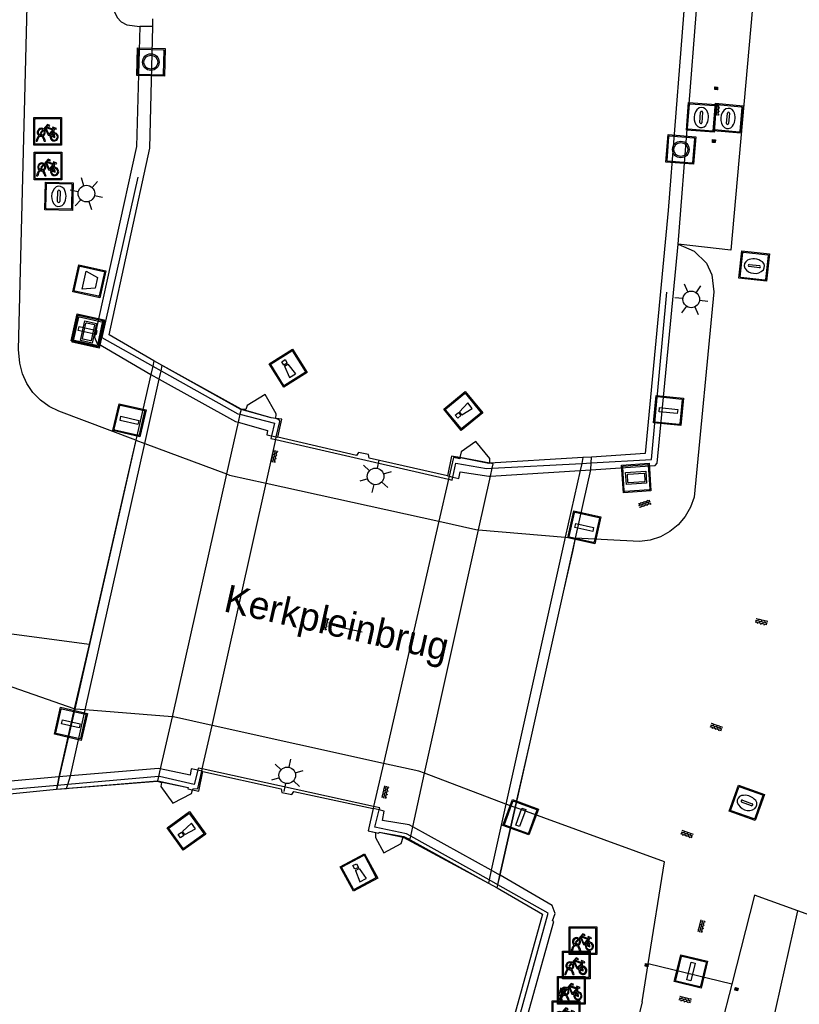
# Model space of a CAD drawing. Header units: metres. Extents: x 93870 to 95789, y 463036 to 464040.
# Tile 132 of 256: x 94283 to 94311, y 463792 to 463827. Entities that reach past the tile are written whole.
import ezdxf
from ezdxf.enums import TextEntityAlignment as Align

# ---------------------------------------------------------------- set-up
doc = ezdxf.new("R2010")
doc.units = ezdxf.units.M
doc.header["$LTSCALE"] = 25.4
for name, color, linetype in [('G_GRENS_ALGEMEEN_0', 7, 'Continuous'), ('K_KUNSTWERKGRENS_0', 1, 'Continuous'), ('K_KUNSTWERKGRENS_1', 1, 'Continuous'), ('Q_BALUSTRADE_LIJN_1', 193, 'Continuous'), ('Q_FIETSENREK_0', 6, 'Continuous'), ('Q_INSPECTIE_OF_RIOOLPUT_0', 253, 'Continuous'), ('Q_LICHTMAST_0', 2, 'Continuous'), ('Q_LICHTMAST_1', 2, 'Continuous'), ('Q_MEERPAAL_0', 7, 'Continuous'), ('Q_MEERRING_0', 7, 'Continuous'), ('Q_STRAATNAAMBORD_0', 7, 'Continuous'), ('Q_VERKEERSBORDPAAL_0', 40, 'Continuous'), ('Q_WEGWIJZER_0', 7, 'Continuous'), ('Q_ZAND_ZOUTBAK_0', 7, 'Continuous'), ('S_GBKN_SYMBOOL_OV_GROOT_0', 7, 'Continuous'), ('S_GBKN_SYMBOOL_OV_GROOT_1', 7, 'Continuous'), ('T_HEK_LIJN_0', 6, 'Continuous'), ('V_WEGGRENS_0', 7, 'Continuous'), ('V_WEGGRENS_1', 7, 'Continuous'), ('W_KADEMUUR_30CM_0', 10, 'Continuous'), ('W_WATERGRENS_0', 5, 'Continuous'), ('Z_KUNSTWERKNAAM_1', 252, 'Continuous')]:
    doc.layers.add(name, color=color, linetype=linetype)
doc.layers.add('Q_AFSLUITPAAL_0', color=7, linetype='Continuous', true_color=0xf86a3a)
doc.layers.add('Q_PAALTJE_0', color=7, linetype='Continuous', true_color=0x666666)

# ---------------------------------------------------------------- blocks, each defined once
blk = doc.blocks.new('Q_ZAND_ZOUTBAK')
for points in [[(-0.5, 0.5), (0.5, 0.5), (0.5, -0.5), (-0.5, -0.5)], [(-0.336, 0.197), (0.331, 0.197), (0.19, -0.251), (-0.196, -0.251)]]:
    blk.add_lwpolyline(points, close=True)
blk.add_lwpolyline([(-0.442, 0.464), (0.438, 0.464, -0.414214), (0.459, 0.442), (0.459, -0.437, -0.414214), (0.438, -0.459), (-0.442, -0.459, -0.414214), (-0.463, -0.437), (-0.463, 0.442), (-0.463, 0.444), (-0.463, 0.446), (-0.463, 0.448), (-0.462, 0.45), (-0.461, 0.451), (-0.46, 0.453), (-0.459, 0.455), (-0.458, 0.456), (-0.457, 0.457), (-0.456, 0.459), (-0.454, 0.46), (-0.453, 0.461), (-0.451, 0.462), (-0.449, 0.462), (-0.447, 0.463), (-0.446, 0.463), (-0.444, 0.464), (-0.442, 0.464)], format="xyb")
blk = doc.blocks.new('Q_WEGWIJZER')
for points in [[(-0.5, 0.5), (0.5, 0.5), (0.5, -0.5), (-0.5, -0.5)], [(-0.369, 0.22), (0.358, 0.22), (0.358, -0.214), (-0.369, -0.214)]]:
    blk.add_lwpolyline(points, close=True)
for points in [[(-0.442, 0.464), (0.438, 0.464, -0.414214), (0.459, 0.442), (0.459, -0.437, -0.414214), (0.438, -0.459), (-0.442, -0.459, -0.414214), (-0.463, -0.437), (-0.463, 0.442), (-0.463, 0.444), (-0.463, 0.446), (-0.463, 0.448), (-0.462, 0.45), (-0.461, 0.451), (-0.46, 0.453), (-0.459, 0.455), (-0.458, 0.456), (-0.457, 0.457), (-0.456, 0.459), (-0.454, 0.46), (-0.453, 0.461), (-0.451, 0.462), (-0.449, 0.462), (-0.447, 0.463), (-0.446, 0.463), (-0.444, 0.464), (-0.442, 0.464)], [(-0.287, 0.16), (0.281, 0.16, -0.414214), (0.303, 0.139), (0.303, -0.134, -0.414214), (0.281, -0.156), (-0.287, -0.156, -0.414214), (-0.308, -0.134), (-0.308, 0.139), (-0.308, 0.14), (-0.308, 0.142), (-0.307, 0.144), (-0.307, 0.146), (-0.306, 0.148), (-0.305, 0.149), (-0.304, 0.151), (-0.303, 0.152), (-0.302, 0.154), (-0.3, 0.155), (-0.299, 0.156), (-0.297, 0.157), (-0.296, 0.158), (-0.294, 0.159), (-0.292, 0.159), (-0.29, 0.16), (-0.288, 0.16), (-0.287, 0.16)]]:
    blk.add_lwpolyline(points, format="xyb")
blk = doc.blocks.new('Q_STRAATNAAMBORD')
for points in [[(-0.5, 0.5), (0.5, 0.5), (0.5, -0.5), (-0.5, -0.5)], [(-0.369, 0.22), (0.358, 0.22), (0.358, -0.214), (-0.369, -0.214)]]:
    blk.add_lwpolyline(points, close=True)
for points in [[(-0.442, 0.464), (0.438, 0.464, -0.414214), (0.459, 0.442), (0.459, -0.437, -0.414214), (0.438, -0.459), (-0.442, -0.459, -0.414214), (-0.463, -0.437), (-0.463, 0.442), (-0.463, 0.444), (-0.463, 0.446), (-0.463, 0.448), (-0.462, 0.45), (-0.461, 0.451), (-0.46, 0.453), (-0.459, 0.455), (-0.458, 0.456), (-0.457, 0.457), (-0.456, 0.459), (-0.454, 0.46), (-0.453, 0.461), (-0.451, 0.462), (-0.449, 0.462), (-0.447, 0.463), (-0.446, 0.463), (-0.444, 0.464), (-0.442, 0.464)], [(-0.287, 0.16), (0.281, 0.16, -0.414214), (0.303, 0.139), (0.303, -0.134, -0.414214), (0.281, -0.156), (-0.287, -0.156, -0.414214), (-0.308, -0.134), (-0.308, 0.139), (-0.308, 0.14), (-0.308, 0.142), (-0.307, 0.144), (-0.307, 0.146), (-0.306, 0.148), (-0.305, 0.149), (-0.304, 0.151), (-0.303, 0.152), (-0.302, 0.154), (-0.3, 0.155), (-0.299, 0.156), (-0.297, 0.157), (-0.296, 0.158), (-0.294, 0.159), (-0.292, 0.159), (-0.29, 0.16), (-0.288, 0.16), (-0.287, 0.16)]]:
    blk.add_lwpolyline(points, format="xyb")
blk = doc.blocks.new('Q_LICHTMAST')
for points in [[(0, 0.3), (0, 0.6)], [(-0.26, 0.15), (-0.52, 0.3)], [(0.26, 0.15), (0.52, 0.3)], [(-0.26, -0.15), (-0.52, -0.3)], [(0, -0.3), (0, -0.6)], [(0.26, -0.15), (0.52, -0.3)]]:
    blk.add_lwpolyline(points)
blk.add_circle((0, 0), 0.3)
blk = doc.blocks.new('Q_VERKEERSBORDPAAL')
for points in [[(-0.5, 0.5), (0.5, 0.5), (0.5, -0.5), (-0.5, -0.5)], [(-0.08, 0.333), (0.071, 0.333), (0.071, -0.329), (-0.08, -0.329)]]:
    blk.add_lwpolyline(points, close=True)
blk.add_lwpolyline([(-0.442, 0.464), (0.438, 0.464, -0.414214), (0.459, 0.442), (0.459, -0.437, -0.414214), (0.438, -0.459), (-0.442, -0.459, -0.414214), (-0.463, -0.437), (-0.463, 0.442), (-0.463, 0.444), (-0.463, 0.446), (-0.463, 0.448), (-0.462, 0.45), (-0.461, 0.451), (-0.46, 0.453), (-0.459, 0.455), (-0.458, 0.456), (-0.457, 0.457), (-0.456, 0.459), (-0.454, 0.46), (-0.453, 0.461), (-0.451, 0.462), (-0.449, 0.462), (-0.447, 0.463), (-0.446, 0.463), (-0.444, 0.464), (-0.442, 0.464)], format="xyb")
blk = doc.blocks.new('Q_AFSLUITPAAL')
for points in [[(-0.5, 0.5), (0.5, 0.5), (0.5, -0.5), (-0.5, -0.5)], [(-0.08, 0.333), (0.071, 0.333), (0.071, -0.329), (-0.08, -0.329)]]:
    blk.add_lwpolyline(points, close=True)
blk.add_lwpolyline([(-0.442, 0.464), (0.438, 0.464, -0.414214), (0.459, 0.442), (0.459, -0.437, -0.414214), (0.438, -0.459), (-0.442, -0.459, -0.414214), (-0.463, -0.437), (-0.463, 0.442), (-0.463, 0.444), (-0.463, 0.446), (-0.463, 0.448), (-0.462, 0.45), (-0.461, 0.451), (-0.46, 0.453), (-0.459, 0.455), (-0.458, 0.456), (-0.457, 0.457), (-0.456, 0.459), (-0.454, 0.46), (-0.453, 0.461), (-0.451, 0.462), (-0.449, 0.462), (-0.447, 0.463), (-0.446, 0.463), (-0.444, 0.464), (-0.442, 0.464)], format="xyb")
blk = doc.blocks.new('Q_PAAL_STEEN')
for points in [[(-0.5, 0.5), (0.5, 0.5), (0.5, -0.5), (-0.5, -0.5)], [(-0.08, 0.33), (0.07, 0.33), (0.07, -0.33), (-0.08, -0.33)]]:
    blk.add_lwpolyline(points, close=True)
blk.add_lwpolyline([(-0.44, 0.46), (0.44, 0.46, -0.414214), (0.46, 0.44), (0.46, -0.44, -0.414214), (0.44, -0.46), (-0.44, -0.46, -0.414214), (-0.46, -0.44), (-0.46, 0.44), (-0.46, 0.44), (-0.46, 0.45), (-0.46, 0.45), (-0.46, 0.45), (-0.46, 0.45), (-0.46, 0.45), (-0.46, 0.45), (-0.46, 0.46), (-0.46, 0.46), (-0.46, 0.46), (-0.45, 0.46), (-0.45, 0.46), (-0.45, 0.46), (-0.45, 0.46), (-0.45, 0.46), (-0.45, 0.46), (-0.44, 0.46), (-0.44, 0.46)], format="xyb")
blk = doc.blocks.new('Q_PAALTJE')
at = {"color": 251, "true_color": 0x666666, "xscale": 0.1, "yscale": 0.1, "zscale": 0.01}
blk.add_blockref('Q_PAAL_STEEN', (0, 0), dxfattribs=at)
blk = doc.blocks.new('Q_INSPECTIE_OF_RIOOLPUT')
blk.add_lwpolyline([(-0.5, 0.5), (0.5, 0.5), (0.5, -0.5), (-0.5, -0.5)], close=True)
for points in [[(-0.442, 0.464), (0.438, 0.464, -0.414214), (0.459, 0.442), (0.459, -0.437, -0.414214), (0.438, -0.459), (-0.442, -0.459, -0.414214), (-0.463, -0.437), (-0.463, 0.442), (-0.463, 0.444), (-0.463, 0.446), (-0.463, 0.448), (-0.462, 0.45), (-0.461, 0.451), (-0.46, 0.453), (-0.459, 0.455), (-0.458, 0.456), (-0.457, 0.457), (-0.456, 0.459), (-0.454, 0.46), (-0.453, 0.461), (-0.451, 0.462), (-0.449, 0.462), (-0.447, 0.463), (-0.446, 0.463), (-0.444, 0.464), (-0.442, 0.464)], [(-0.345, 0.105, 0.380426), (-0.276, -0.18)], [(-0.008, 0.266, 0.240218), (-0.345, 0.105)], [(-0.194, 0.045, 0.853344), (-0.194, -0.032)], [(0.331, 0.111, 0.240191), (-0.008, 0.266)], [(0.185, -0.032, 0.849746), (0.185, 0.045)], [(0.267, -0.176, 0.380426), (0.331, 0.111)], [(-0.276, -0.18, 0.148452), (0.012, -0.257)], [(0.012, -0.257, 0.131742), (0.267, -0.176)]]:
    blk.add_lwpolyline(points, format="xyb")
for points in [[(-0.194, 0.045), (0.185, 0.045)], [(0.185, -0.032), (-0.194, -0.032)]]:
    blk.add_lwpolyline(points)
blk = doc.blocks.new('Q_FIETSENREK')
for points in [[(-0.5, 0.5), (0.5, 0.5), (0.5, -0.5), (-0.5, -0.5)], [(-0.063, 0.145), (0.184, 0.054), (0.037, -0.093)]]:
    blk.add_lwpolyline(points, close=True)
for points in [[(-0.442, 0.464), (0.438, 0.464, -0.414214), (0.459, 0.442), (0.459, -0.437, -0.414214), (0.438, -0.459), (-0.442, -0.459, -0.414214), (-0.463, -0.437), (-0.463, 0.442), (-0.463, 0.444), (-0.463, 0.446), (-0.463, 0.448), (-0.462, 0.45), (-0.461, 0.451), (-0.46, 0.453), (-0.459, 0.455), (-0.458, 0.456), (-0.457, 0.457), (-0.456, 0.459), (-0.454, 0.46), (-0.453, 0.461), (-0.451, 0.462), (-0.449, 0.462), (-0.447, 0.463), (-0.446, 0.463), (-0.444, 0.464), (-0.442, 0.464)], [(-0.181, 0.106, 0.847256), (-0.324, -0.144)], [(-0.193, 0.075, 0.842492), (-0.305, -0.118)], [(-0.171, 0.065, 0.053288), (-0.193, 0.075)], [(-0.185, -0.134, 0.502492), (-0.147, 0.044)], [(-0.149, 0.089, 0.06236), (-0.181, 0.106)], [(-0.165, -0.161, 0.494489), (-0.125, 0.068)], [(-0.324, -0.144, 0.089606), (-0.421, -0.348)], [(-0.296, -0.162, 0.110942), (-0.375, -0.348)], [(-0.294, -0.105, 0.006942), (-0.305, -0.118)], [(-0.296, -0.162, 0.02458), (-0.283, -0.168)], [(-0.212, -0.105, 0.381614), (-0.294, -0.105)], [(-0.283, -0.168, 0.148109), (-0.198, -0.173)], [(-0.223, -0.136, 0.533998), (-0.276, -0.136)], [(-0.276, -0.136, 0.009682), (-0.271, -0.138)], [(-0.271, -0.138, 0.120201), (-0.218, -0.144)], [(-0.218, -0.144, 0.003554), (-0.223, -0.136)], [(-0.185, -0.134, 0.017985), (-0.212, -0.105)], [(-0.122, -0.348, 0.075837), (-0.198, -0.173)], [(-0.075, -0.348, 0.094234), (-0.165, -0.161)], [(0.095, -0.16, 0.385208), (0.186, -0.333)], [(0.209, -0.054, 0.224648), (0.108, -0.128)], [(0.126, -0.171, 0.376993), (0.197, -0.303)], [(0.212, -0.086, 0.20829), (0.139, -0.139)], [(0.186, -0.333, 1), (0.287, -0.06)], [(0.197, -0.303, 1), (0.276, -0.09)], [(0.287, -0.06, 0.086253), (0.238, -0.051)], [(0.276, -0.09, 0.079305), (0.241, -0.083)]]:
    blk.add_lwpolyline(points, format="xyb")
for points in [[(-0.171, 0.065), (-0.263, -0.038), (-0.239, -0.059), (-0.147, 0.044)], [(0.081, 0.221), (-0.003, 0.252), (-0.149, 0.089)], [(-0.125, 0.068), (-0.086, 0.111), (0.018, -0.131), (0.095, -0.16)], [(0.238, -0.051), (0.229, 0.053), (0.261, 0.093), (0.302, 0.078), (0.314, 0.11), (0.192, 0.155), (0.18, 0.123), (0.231, 0.104), (0.207, 0.076), (-0.04, 0.167), (0, 0.216), (0.07, 0.191), (0.081, 0.221)], [(0.209, -0.054), (0.199, 0.029), (0.057, -0.108)], [(-0.421, -0.348), (-0.375, -0.348)], [(-0.122, -0.348), (-0.075, -0.348)], [(0.057, -0.108), (0.108, -0.128)], [(0.126, -0.171), (0.253, -0.218), (0.241, -0.083)], [(0.139, -0.139), (0.222, -0.17), (0.212, -0.086)]]:
    blk.add_lwpolyline(points)
blk = doc.blocks.new('Q_MEERRING')
blk.add_lwpolyline([(-0.5, 0.5), (0.5, 0.5), (0.5, -0.5), (-0.5, -0.5)], close=True)
blk.add_lwpolyline([(-0.442, 0.464), (0.438, 0.464, -0.414214), (0.459, 0.442), (0.459, -0.437, -0.414214), (0.438, -0.459), (-0.442, -0.459, -0.414214), (-0.463, -0.437), (-0.463, 0.442), (-0.463, 0.444), (-0.463, 0.446), (-0.463, 0.448), (-0.462, 0.45), (-0.461, 0.451), (-0.46, 0.453), (-0.459, 0.455), (-0.458, 0.456), (-0.457, 0.457), (-0.456, 0.459), (-0.454, 0.46), (-0.453, 0.461), (-0.451, 0.462), (-0.449, 0.462), (-0.447, 0.463), (-0.446, 0.463), (-0.444, 0.464), (-0.442, 0.464)], format="xyb")
for radius in [0.3, 0.3, 0.25, 0.25]:
    blk.add_circle((0, 0), radius)
blk = doc.blocks.new('Q_MEERPAAL')
for points in [[(-0.5, 0.5), (0.5, 0.5), (0.5, -0.5), (-0.5, -0.5)], [(-0.076, 0.32), (0.068, 0.32), (0.068, 0.17), (-0.076, 0.17)]]:
    blk.add_lwpolyline(points, close=True)
blk.add_lwpolyline([(-0.442, 0.464), (0.438, 0.464, -0.414214), (0.459, 0.442), (0.459, -0.437, -0.414214), (0.438, -0.459), (-0.442, -0.459, -0.414214), (-0.463, -0.437), (-0.463, 0.442), (-0.463, 0.444), (-0.463, 0.446), (-0.463, 0.448), (-0.462, 0.45), (-0.461, 0.451), (-0.46, 0.453), (-0.459, 0.455), (-0.458, 0.456), (-0.457, 0.457), (-0.456, 0.459), (-0.454, 0.46), (-0.453, 0.461), (-0.451, 0.462), (-0.449, 0.462), (-0.447, 0.463), (-0.446, 0.463), (-0.444, 0.464), (-0.442, 0.464)], format="xyb")
for points in [[(-0.076, 0.124), (-0.136, -0.311)], [(-0.076, 0.124), (0.068, 0.124)], [(0.068, 0.124), (0.122, -0.311)], [(-0.136, -0.311), (0.122, -0.311)]]:
    blk.add_lwpolyline(points)
blk = doc.blocks.new('S_GBKN_SYMBOOL_OV_GROOT')
for points in [[(-0.21875, 0.0625), (0.21875, 0.0625)], [(-0.21875, 0), (0.21875, 0)], [(-0.1875, 0.0625), (-0.1875, 0)], [(-0.125, 0.09375), (-0.125, 0.0625)], [(-0.125, 0), (-0.125, -0.0625)], [(-0.0625, 0.0625), (-0.0625, 0)], [(0, 0.09375), (0, 0.0625)], [(0, 0), (0, -0.0625)], [(0.0625, 0.0625), (0.0625, 0)], [(0.125, 0.09375), (0.125, 0.0625)], [(0.125, 0), (0.125, -0.0625)], [(0.1875, 0.0625), (0.1875, 0)], [(-0.21875, -0.0625), (0.21875, -0.0625)], [(-0.1875, -0.0625), (-0.1875, -0.09375)], [(-0.0625, -0.0625), (-0.0625, -0.09375)], [(0.0625, -0.0625), (0.0625, -0.09375)], [(0.1875, -0.0625), (0.1875, -0.09375)]]:
    blk.add_lwpolyline(points)

msp = doc.modelspace()

# ---------------------------------------------------------------- linework, layer by layer
at = {"layer": 'G_GRENS_ALGEMEEN_0'}
msp.add_line((94287.683, 463827.085), (94287.22, 463827.087), dxfattribs=at)
at = {"layer": 'K_KUNSTWERKGRENS_0'}
for p, q in [((94287.683, 463814.804), (94287.615, 463814.504)), ((94287.727, 463814.996), (94287.683, 463814.804)), ((94288.028, 463814.827), (94287.727, 463814.996)), ((94287.615, 463814.504), (94287.073, 463812.13)), ((94290.838, 463813.06), (94290.773, 463812.77)), ((94290.877, 463813.233), (94290.838, 463813.06)), ((94290.879, 463813.241), (94290.877, 463813.233)), ((94290.773, 463812.77), (94290.354, 463810.904)), ((94287.073, 463812.13), (94286.941, 463811.556)), ((94291.779, 463810.572), (94292.13, 463812.148)), ((94292.13, 463812.148), (94292.151, 463812.241)), ((94286.941, 463811.556), (94286.678, 463810.404)), ((94298.558, 463811.496), (94298.403, 463810.819)), ((94298.79, 463811.492), (94298.788, 463811.487)), ((94299.875, 463811.287), (94299.865, 463811.289)), ((94303.525, 463811.054), (94303.539, 463811.305)), ((94303.539, 463811.305), (94303.55, 463811.515)), ((94290.354, 463810.904), (94288.381, 463802.118)), ((94299.894, 463810.821), (94299.958, 463811.11)), ((94302.973, 463808.582), (94303.525, 463811.054)), ((94289.826, 463801.805), (94291.779, 463810.572)), ((94298.378, 463810.71), (94298.03, 463809.19)), ((94298.403, 463810.819), (94298.378, 463810.71)), ((94299.465, 463808.886), (94299.894, 463810.821)), ((94286.678, 463810.404), (94285.379, 463804.731)), ((94298.03, 463809.19), (94296.027, 463800.435)), ((94297.512, 463800.074), (94299.465, 463808.886)), ((94302.866, 463808.101), (94302.973, 463808.582)), ((94302.538, 463806.632), (94302.866, 463808.101)), ((94301.323, 463801.195), (94302.538, 463806.632)), ((94285.379, 463804.731), (94284.846, 463802.401)), ((94284.846, 463802.401), (94284.292, 463799.952)), ((94288.381, 463802.118), (94287.957, 463800.232)), ((94289.476, 463800.234), (94289.826, 463801.805)), ((94300.796, 463798.832), (94301.323, 463801.195)), ((94287.957, 463800.232), (94287.896, 463799.961)), ((94289.457, 463800.15), (94289.476, 463800.234)), ((94296.027, 463800.435), (94295.669, 463798.872)), ((94284.292, 463799.952), (94284.23, 463799.637)), ((94287.896, 463799.961), (94287.86, 463799.798)), ((94297.084, 463798.14), (94297.512, 463800.074)), ((94284.23, 463799.637), (94284.202, 463799.495)), ((94287.86, 463799.798), (94287.857, 463799.786)), ((94295.652, 463798.796), (94295.467, 463797.989)), ((94295.669, 463798.872), (94295.652, 463798.796)), ((94300.249, 463796.385), (94300.796, 463798.832)), ((94297.009, 463797.805), (94297.084, 463798.14)), ((94296.741, 463797.759), (94296.876, 463797.729)), ((94300.158, 463796.039), (94300.249, 463796.385)), ((94299.818, 463796.106), (94300.131, 463795.935)), ((94300.131, 463795.935), (94300.158, 463796.039))]:
    msp.add_line(p, q, dxfattribs=at)
for points in [[(94292.134, 463812.911), (94292.149, 463813.073), (94291.742, 463813.779), (94291.095, 463813.378), (94291.05, 463813.231), (94290.879, 463813.241)], [(94292.151, 463812.241), (94292.276, 463812.802), (94292.25, 463812.859), (94292.134, 463812.908), (94292.134, 463812.911)], [(94299.865, 463811.289), (94299.876, 463811.458), (94299.37, 463812.079), (94298.836, 463811.697), (94298.79, 463811.492)], [(94298.788, 463811.487), (94298.781, 463811.454), (94298.558, 463811.496)], [(94299.958, 463811.11), (94299.993, 463811.269), (94299.875, 463811.287)], [(94289.122, 463799.477), (94289.132, 463799.513), (94289.317, 463799.522), (94289.457, 463800.15)], [(94287.857, 463799.786), (94288.003, 463799.74), (94287.973, 463799.595), (94288.404, 463798.999), (94289.083, 463799.342), (94289.122, 463799.477)], [(94295.467, 463797.989), (94295.739, 463797.933), (94295.733, 463797.754), (94296.04, 463797.2), (94296.662, 463797.535), (94296.741, 463797.759)], [(94296.876, 463797.729), (94296.987, 463797.704), (94297.009, 463797.805)]]:
    msp.add_lwpolyline(points, dxfattribs=at)
at = {"layer": 'K_KUNSTWERKGRENS_1'}
for p, q in [((94287.683, 463814.804), (94287.615, 463814.504)), ((94287.683, 463814.804), (94287.615, 463814.504)), ((94287.727, 463814.996), (94287.683, 463814.804)), ((94290.879, 463813.241), (94287.727, 463814.996)), ((94287.615, 463814.504), (94287.075, 463812.129)), ((94291.961, 463812.934), (94290.877, 463813.233)), ((94291.961, 463812.934), (94290.879, 463813.241)), ((94292.134, 463812.911), (94291.961, 463812.934)), ((94287.075, 463812.129), (94284.863, 463802.4)), ((94298.488, 463811.549), (94298.336, 463810.834)), ((94298.788, 463811.487), (94298.488, 463811.549)), ((94298.79, 463811.492), (94298.488, 463811.549)), ((94299.865, 463811.289), (94298.79, 463811.492)), ((94303.043, 463811.484), (94299.865, 463811.289)), ((94303.043, 463811.484), (94299.875, 463811.287)), ((94303.238, 463811.496), (94303.043, 463811.484)), ((94303.238, 463811.496), (94303.043, 463811.484)), ((94303.55, 463811.515), (94303.238, 463811.496)), ((94303.525, 463811.054), (94303.539, 463811.305)), ((94303.539, 463811.305), (94303.55, 463811.515)), ((94302.973, 463808.582), (94303.525, 463811.054)), ((94301.323, 463801.195), (94302.973, 463808.582)), ((94284.863, 463802.4), (94284.306, 463799.953)), ((94300.788, 463798.835), (94301.323, 463801.195)), ((94284.306, 463799.953), (94284.234, 463799.637)), ((94284.202, 463799.495), (94287.86, 463799.798)), ((94284.202, 463799.495), (94287.857, 463799.786)), ((94284.234, 463799.637), (94284.202, 463799.495)), ((94287.857, 463799.786), (94288.97, 463799.563)), ((94295.652, 463798.796), (94295.467, 463797.989)), ((94295.652, 463798.796), (94295.652, 463798.796)), ((94300.235, 463796.393), (94300.788, 463798.835)), ((94295.872, 463797.946), (94296.741, 463797.759)), ((94296.741, 463797.759), (94300.131, 463795.935)), ((94296.876, 463797.729), (94299.818, 463796.106)), ((94300.155, 463796.041), (94300.235, 463796.393)), ((94300.158, 463796.039), (94300.249, 463796.385)), ((94300.131, 463795.935), (94300.155, 463796.041)), ((94300.131, 463795.935), (94300.158, 463796.039))]:
    msp.add_line(p, q, dxfattribs=at)
for points in [[(94290.877, 463813.233), (94290.864, 463813.237), (94288.028, 463814.827)], [(94292.201, 463812.229), (94292.347, 463812.883), (94292.134, 463812.911)], [(94298.336, 463810.834), (94295.509, 463811.474), (94295.479, 463811.607), (94295.126, 463811.681), (94295.054, 463811.57), (94292.201, 463812.229)], [(94299.875, 463811.287), (94299.836, 463811.285), (94298.87, 463811.47), (94298.788, 463811.487)], [(94289.122, 463799.477), (94289.351, 463799.434), (94289.499, 463800.141)], [(94289.499, 463800.141), (94292.328, 463799.508), (94292.348, 463799.381), (94292.707, 463799.307), (94292.783, 463799.411), (94295.652, 463798.796)], [(94287.86, 463799.798), (94287.865, 463799.798), (94288.97, 463799.563)], [(94288.97, 463799.563), (94288.954, 463799.509), (94289.122, 463799.477)], [(94295.467, 463797.989), (94295.854, 463797.91), (94295.872, 463797.946)], [(94295.872, 463797.946), (94296.767, 463797.789), (94296.876, 463797.729)]]:
    msp.add_lwpolyline(points, dxfattribs=at)
at = {"layer": 'Q_BALUSTRADE_LIJN_1'}
for p, q in [((94287.683, 463814.804), (94287.683, 463814.804)), ((94287.683, 463814.804), (94287.683, 463814.804)), ((94287.683, 463814.804), (94287.985, 463814.635)), ((94292.13, 463812.148), (94298.378, 463810.71)), ((94299.958, 463811.11), (94303.191, 463811.286)), ((94303.191, 463811.286), (94303.539, 463811.305)), ((94303.539, 463811.305), (94303.539, 463811.305)), ((94295.669, 463798.872), (94289.476, 463800.234)), ((94287.896, 463799.961), (94284.611, 463799.671)), ((94284.234, 463799.637), (94284.23, 463799.637)), ((94284.611, 463799.671), (94284.234, 463799.637)), ((94299.842, 463796.216), (94297.009, 463797.805)), ((94300.155, 463796.041), (94299.842, 463796.216)), ((94300.158, 463796.039), (94300.155, 463796.041))]:
    msp.add_line(p, q, dxfattribs=at)
for points in [[(94287.985, 463814.635), (94290.76, 463813.081), (94290.838, 463813.06)], [(94290.838, 463813.06), (94292.081, 463812.735), (94291.974, 463812.281)], [(94291.974, 463812.281), (94291.952, 463812.189), (94292.13, 463812.148)], [(94298.528, 463810.79), (94298.642, 463811.298), (94299.755, 463811.099), (94299.958, 463811.11)], [(94298.378, 463810.71), (94298.504, 463810.681), (94298.528, 463810.79)], [(94289.31, 463800.183), (94289.182, 463799.675), (94287.924, 463799.963), (94287.896, 463799.961)], [(94289.476, 463800.234), (94289.331, 463800.266), (94289.31, 463800.183)], [(94295.875, 463798.748), (94295.894, 463798.823), (94295.669, 463798.872)], [(94297.009, 463797.805), (94296.856, 463797.891), (94295.714, 463798.126), (94295.875, 463798.748)]]:
    msp.add_lwpolyline(points, dxfattribs=at)
at = {"layer": 'T_HEK_LIJN_0'}
for p, q in [((94284.23, 463799.637), (94284.23, 463799.637)), ((94300.158, 463796.039), (94300.158, 463796.039))]:
    msp.add_line(p, q, dxfattribs=at)
for points in [[(94287.15, 463821.641), (94285.845, 463815.834), (94287.683, 463814.804)], [(94303.539, 463811.305), (94305.711, 463811.423), (94306.266, 463817.481)], [(94284.23, 463799.637), (94282.162, 463799.454), (94281.103, 463793.824)], [(94300.016, 463787.915), (94301.98, 463795.017), (94300.158, 463796.039)]]:
    msp.add_lwpolyline(points, dxfattribs=at)
at = {"layer": 'V_WEGGRENS_0'}
for p, q in [((94306.685, 463819.21), (94307.457, 463829.191)), ((94306.182, 463796.868), (94300.796, 463798.832)), ((94305.596, 463793.183), (94306.182, 463796.868)), ((94309.437, 463795.663), (94308.618, 463792.446)), ((94311.005, 463795.096), (94309.437, 463795.663)), ((94309.811, 463789.762), (94311.005, 463795.096)), ((94312.556, 463794.55), (94311.005, 463795.096)), ((94305.378, 463791.813), (94305.596, 463793.183)), ((94308.618, 463792.446), (94305.596, 463793.183)), ((94308.618, 463792.446), (94308.147, 463790.595)), ((94305.378, 463791.813), (94305.238, 463791.214))]:
    msp.add_line(p, q, dxfattribs=at)
for points in [[(94287.073, 463812.13), (94284.286, 463813.171), (94283.937, 463813.343), (94283.623, 463813.572), (94283.353, 463813.852), (94283.134, 463814.173), (94282.973, 463814.528), (94282.876, 463814.904), (94282.833, 463815.409), (94284.06, 463864.14)], [(94287.283, 463829.818), (94286.86, 463829.787), (94286.639, 463829.697), (94286.459, 463829.542), (94286.337, 463829.337), (94286.286, 463829.105), (94286.263, 463827.833), (94286.295, 463827.612), (94286.392, 463827.412), (94286.546, 463827.251), (94286.741, 463827.144), (94287.22, 463827.087)], [(94309.476, 463829.01), (94308.583, 463819.002), (94306.685, 463819.21)], [(94287.22, 463827.087), (94287.095, 463822.746), (94285.572, 463815.851), (94285.667, 463815.643), (94287.615, 463814.504)], [(94306.685, 463819.21), (94307.255, 463818.961), (94307.702, 463818.528), (94307.902, 463818.108), (94307.968, 463817.486), (94307.259, 463810.066), (94307.131, 463809.698), (94306.937, 463809.359), (94306.684, 463809.062), (94306.381, 463808.816), (94306.038, 463808.629), (94305.667, 463808.509), (94305.28, 463808.459), (94302.973, 463808.582)], [(94303.525, 463811.054), (94305.848, 463811.207), (94305.917, 463811.292), (94306.685, 463819.21)], [(94285.379, 463804.731), (94282.224, 463805.158), (94276.796, 463806.136), (94272.374, 463807.149)], [(94284.846, 463802.401), (94281.9, 463803.437), (94280.944, 463803.731), (94274.23, 463805.19), (94272.1, 463805.544)], [(94284.292, 463799.952), (94282.141, 463799.754), (94281.924, 463799.579), (94281.856, 463799.239)], [(94298.722, 463780.899), (94300.345, 463788.111), (94302.184, 463794.718), (94302.136, 463794.736), (94302.234, 463795.006), (94302.123, 463795.298), (94300.249, 463796.385)]]:
    msp.add_lwpolyline(points, dxfattribs=at)
at = {"layer": 'V_WEGGRENS_1'}
for p, q in [((94287.615, 463814.504), (94287.615, 463814.504)), ((94287.615, 463814.504), (94287.918, 463814.335)), ((94291.974, 463812.281), (94292.151, 463812.241)), ((94287.073, 463812.13), (94287.075, 463812.129)), ((94287.075, 463812.129), (94287.398, 463812.009)), ((94287.398, 463812.009), (94290.354, 463810.904)), ((94292.151, 463812.241), (94292.201, 463812.229)), ((94299.894, 463810.821), (94303.134, 463811.029)), ((94303.134, 463811.029), (94303.525, 463811.054)), ((94291.779, 463810.572), (94298.03, 463809.19)), ((94298.336, 463810.834), (94298.403, 463810.819)), ((94298.403, 463810.819), (94298.528, 463810.79)), ((94299.465, 463808.886), (94302.598, 463808.615)), ((94302.598, 463808.615), (94302.973, 463808.582)), ((94302.973, 463808.582), (94302.973, 463808.582)), ((94284.863, 463802.4), (94284.846, 463802.401)), ((94285.244, 463802.369), (94284.863, 463802.4)), ((94288.381, 463802.118), (94285.244, 463802.369)), ((94296.027, 463800.435), (94289.826, 463801.805)), ((94289.457, 463800.15), (94289.31, 463800.183)), ((94284.306, 463799.953), (94284.292, 463799.952)), ((94284.711, 463799.986), (94284.306, 463799.953)), ((94289.499, 463800.141), (94289.457, 463800.15)), ((94300.453, 463798.962), (94297.512, 463800.074)), ((94295.875, 463798.748), (94295.652, 463798.796)), ((94300.788, 463798.835), (94300.453, 463798.962)), ((94300.796, 463798.832), (94300.788, 463798.835)), ((94299.92, 463796.567), (94297.084, 463798.14)), ((94300.235, 463796.393), (94299.92, 463796.567)), ((94300.249, 463796.385), (94300.235, 463796.393))]:
    msp.add_line(p, q, dxfattribs=at)
for points in [[(94287.918, 463814.335), (94287.92, 463814.334), (94290.676, 463812.797), (94290.773, 463812.77)], [(94290.773, 463812.77), (94291.834, 463812.48), (94291.807, 463812.32), (94291.974, 463812.281)], [(94290.354, 463810.904), (94290.463, 463810.863), (94291.779, 463810.572)], [(94298.528, 463810.79), (94298.746, 463810.741), (94298.802, 463810.984), (94299.829, 463810.817), (94299.894, 463810.821)], [(94298.03, 463809.19), (94299.367, 463808.895), (94299.465, 463808.886)], [(94289.826, 463801.805), (94288.428, 463802.114), (94288.381, 463802.118)], [(94287.957, 463800.232), (94287.888, 463800.246), (94284.711, 463799.986)], [(94289.31, 463800.183), (94289.069, 463800.237), (94289.04, 463800.011), (94287.957, 463800.232)], [(94297.512, 463800.074), (94297.307, 463800.152), (94296.027, 463800.435)], [(94297.084, 463798.14), (94296.953, 463798.213), (94295.991, 463798.373), (94296.049, 463798.711), (94295.875, 463798.748)]]:
    msp.add_lwpolyline(points, dxfattribs=at)
at = {"layer": 'W_KADEMUUR_30CM_0'}
for p, q in [((94287.985, 463814.635), (94288.028, 463814.827)), ((94287.918, 463814.335), (94287.985, 463814.635)), ((94287.398, 463812.009), (94287.918, 463814.335)), ((94285.244, 463802.369), (94287.398, 463812.009)), ((94303.191, 463811.286), (94303.134, 463811.029)), ((94303.238, 463811.496), (94303.191, 463811.286)), ((94303.55, 463811.515), (94303.238, 463811.496)), ((94303.238, 463811.496), (94303.238, 463811.496)), ((94303.134, 463811.029), (94302.598, 463808.615)), ((94302.598, 463808.615), (94300.453, 463798.962)), ((94284.711, 463799.986), (94285.244, 463802.369)), ((94284.611, 463799.671), (94284.711, 463799.986)), ((94300.453, 463798.962), (94299.92, 463796.567)), ((94299.92, 463796.567), (94299.842, 463796.216)), ((94299.842, 463796.216), (94299.818, 463796.106))]:
    msp.add_line(p, q, dxfattribs=at)
msp.add_lwpolyline([(94284.202, 463799.495), (94284.565, 463799.527), (94284.611, 463799.671)], dxfattribs=at)
at = {"layer": 'W_WATERGRENS_0'}
for p, q in [((94287.683, 463827.085), (94287.69, 463827.364)), ((94287.574, 463822.689), (94287.683, 463827.085))]:
    msp.add_line(p, q, dxfattribs=at)
for points in [[(94311.302, 463892.188), (94311.219, 463891.595), (94310.443, 463872.968), (94306.321, 463820.434), (94305.486, 463811.647), (94303.55, 463811.515)], [(94287.727, 463814.996), (94286.106, 463815.934), (94287.574, 463822.689)], [(94279.757, 463786.801), (94280.906, 463792.049), (94282.398, 463799.323), (94284.202, 463799.495)], [(94300.131, 463795.935), (94301.771, 463794.981), (94299.91, 463788.245), (94276.1, 463681.227)]]:
    msp.add_lwpolyline(points, dxfattribs=at)
at = {"layer": 'Z_KUNSTWERKNAAM_1'}
msp.add_line((94294.314, 463805.402), (94295.256, 463805.19), dxfattribs=at)

# ---------------------------------------------------------------- block references
at = {"layer": 'Q_AFSLUITPAAL_0', "rotation": 166.2943483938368}
msp.add_blockref('Q_AFSLUITPAAL', (94307.141, 463792.909), dxfattribs=at)
at = {"layer": 'Q_FIETSENREK_0'}
for p in [(94283.885, 463823.29), (94283.901, 463822.036), (94303.234, 463794.016), (94302.995, 463793.143), (94302.819, 463792.221), (94302.626, 463791.34)]:
    msp.add_blockref('Q_FIETSENREK', p, dxfattribs=at)
at = {"layer": 'Q_INSPECTIE_OF_RIOOLPUT_0'}
for p, rotation in [((94307.519, 463823.801), 85.57715162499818), ((94308.486, 463823.769), 84.90108031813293), ((94284.294, 463820.949), 88.55765179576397), ((94309.429, 463818.426), 173.7459672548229), ((94309.163, 463799.011), 160.2545642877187)]:
    msp.add_blockref('Q_INSPECTIE_OF_RIOOLPUT', p, dxfattribs=dict(at, rotation=rotation))
at = {"layer": 'Q_LICHTMAST_0'}
for p, rotation in [((94285.286, 463821.043), 77.54424104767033), ((94307.152, 463817.215), 84.45997217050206)]:
    msp.add_blockref('Q_LICHTMAST', p, dxfattribs=dict(at, rotation=rotation))
at = {"layer": 'Q_LICHTMAST_1'}
for p, rotation in [((94295.741, 463810.815), 167.2439228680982), ((94292.548, 463800.002), 167.3875864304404)]:
    msp.add_blockref('Q_LICHTMAST', p, dxfattribs=dict(at, rotation=rotation))
at = {"layer": 'Q_MEERPAAL_0'}
for p, rotation in [((94292.58, 463814.73), 31.78995655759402), ((94298.91, 463813.18), 129.1736579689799), ((94288.9, 463797.99), 125.8727370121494), ((94295.14, 463796.49), 28.30624859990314)]:
    msp.add_blockref('Q_MEERPAAL', p, dxfattribs=dict(at, rotation=rotation))
at = {"layer": 'Q_MEERRING_0'}
for p, rotation in [((94287.615, 463825.799), 88.57962680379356), ((94306.776, 463822.639), 85.57715162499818)]:
    msp.add_blockref('Q_MEERRING', p, dxfattribs=dict(at, rotation=rotation))
at = {"layer": 'Q_PAALTJE_0'}
for p, rotation in [((94308.053, 463824.851), 85.57715162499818), ((94307.972, 463822.94), 84.9010803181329), ((94305.54, 463793.135), 80.95866314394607), ((94308.785, 463792.272), 75.72366133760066)]:
    msp.add_blockref('Q_PAALTJE', p, dxfattribs=dict(at, rotation=rotation))
at = {"layer": 'Q_STRAATNAAMBORD_0', "rotation": 77.54424104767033}
msp.add_blockref('Q_STRAATNAAMBORD', (94285.365, 463816.044), dxfattribs=at)
at = {"layer": 'Q_VERKEERSBORDPAAL_0'}
for p, rotation in [((94285.328, 463816.098), 77.54424104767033), ((94306.329, 463813.199), 84.45997217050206), ((94286.844, 463812.845), 77.13941642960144), ((94303.286, 463808.973), 77.4123066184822), ((94284.724, 463801.865), 77.25338571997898), ((94300.987, 463798.485), 159.9656618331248)]:
    msp.add_blockref('Q_VERKEERSBORDPAAL', p, dxfattribs=dict(at, rotation=rotation))
at = {"layer": 'Q_WEGWIJZER_0', "rotation": 3.768235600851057}
msp.add_blockref('Q_WEGWIJZER', (94305.164, 463810.755), dxfattribs=at)
at = {"layer": 'Q_ZAND_ZOUTBAK_0', "rotation": 77.54424104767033}
msp.add_blockref('Q_ZAND_ZOUTBAK', (94285.395, 463817.874), dxfattribs=at)
at = {"layer": 'S_GBKN_SYMBOOL_OV_GROOT_0'}
for p, rotation in [((94308.08, 463824.096), 84.90108031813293), ((94305.47, 463809.833), 17.92380782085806), ((94309.692, 463805.554), 166.0662831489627), ((94308.066, 463801.746), 160.2545642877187), ((94307.003, 463797.872), 160.2545642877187), ((94307.517, 463794.544), 75.71677545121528), ((94302.452, 463792.095), 74.44592657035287), ((94306.933, 463791.889), 166.2943483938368)]:
    msp.add_blockref('S_GBKN_SYMBOOL_OV_GROOT', p, dxfattribs=dict(at, rotation=rotation))
at = {"layer": 'S_GBKN_SYMBOOL_OV_GROOT_1'}
for p, rotation in [((94292.069, 463811.543), 77.43876192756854), ((94293.916, 463805.481), 77.1101410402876), ((94296.09, 463799.393), 77.1101410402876)]:
    msp.add_blockref('S_GBKN_SYMBOOL_OV_GROOT', p, dxfattribs=dict(at, rotation=rotation))

# ---------------------------------------------------------------- texts
at = {"layer": 'Z_KUNSTWERKNAAM_1', "linetype": 'Continuous'}
msp.add_text('Kerkpleinbrug', height=1, rotation=347.3167, dxfattribs=at).set_placement((94294.314, 463805.402), align=Align.MIDDLE)

doc.saveas('drawing.dxf')
